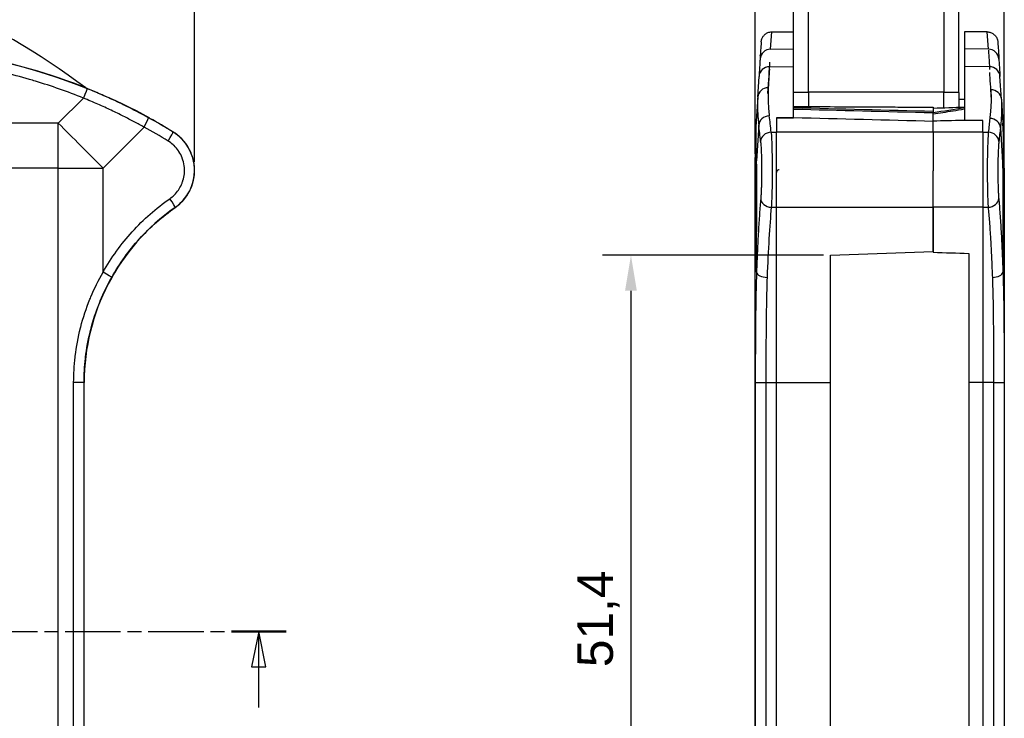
# Model space of a CAD drawing. Header units: millimetres. Extents: x 0 to 420, y 0 to 297.
# Tile 9 of 17: x 138 to 207, y 139 to 188. Entities that reach past the tile are written whole.
import ezdxf

# ---------------------------------------------------------------- set-up
doc = ezdxf.new("R2010")
doc.units = ezdxf.units.MM
doc.linetypes.add('CHAIN', pattern=[0.3543, 0.2362, -0.0295, 0.0591, -0.0295])
doc.linetypes.add('LONG_DASH_DOTTED', pattern=[0.3001, 0.2362, -0.0295, 0.0049, -0.0295])
doc.layers.add('Linee di vista in sezione(ISO)', color=98, linetype='LONG_DASH_DOTTED', lineweight=25, true_color=0x004000)
doc.layers.add('Spigoli visibili(ISO)', color=176, linetype='Continuous', lineweight=25, true_color=0x000080)
doc.layers.add('Quote(ISO)', color=7, linetype='Continuous', lineweight=25)
doc.layers.add('Spigoli tangenti visibili(ISO)', color=7, linetype='Continuous', lineweight=25)
doc.styles.add('Federico-Quote', font='arial.ttf')
doc.dimstyles.new('X.XXX', dxfattribs={"dimtxt": 2.5, "dimasz": 2.5, "dimexe": 2, "dimexo": 0.5, "dimgap": 0.762, "dimtad": 1, "dimdec": 1, "dimrnd": 1e-08, "dimtxsty": 'Federico-Quote', "dimcen": 0.09, "dimdle": 10, "dimclrd": 7, "dimclre": 7, "dimclrt": 7, "dimazin": 2, "dimtfac": 1, "dimtmove": 0, "dimatfit": 3, "dimfxl": 1, "dimtolj": 1, "dimlwd": 25, "dimlwe": 25, "dimarcsym": 0})

# ---------------------------------------------------------------- blocks, each defined once
blk = doc.blocks.new('SezioneConv2d0')
at = {"layer": 'Linee di vista in sezione(ISO)', "linetype": 'CHAIN', "ltscale": 16.473156}
blk.add_line((41.847, 145.297), (156.576, 145.297), dxfattribs=at)
at = {"layer": 'Linee di vista in sezione(ISO)', "linetype": 'Continuous', "lineweight": 50}
blk.add_line((152.739, 145.297), (156.576, 145.297), dxfattribs=at)
at = {"layer": 'Linee di vista in sezione(ISO)', "linetype": 'Continuous'}
for p, q in [((154.657, 145.297), (154.157, 142.797)), ((154.657, 142.797), (154.657, 145.297)), ((155.157, 142.797), (154.657, 145.297)), ((154.157, 142.797), (155.157, 142.797)), ((154.657, 139.942), (154.657, 142.797))]:
    blk.add_line(p, q, dxfattribs=at)
at = {"layer": 'Linee di vista in sezione(ISO)', "linetype": 'Continuous', "flags": 128}
blk.add_lwpolyline([(155.157, 142.797), (154.657, 145.297), (154.157, 142.797), (155.157, 142.797)], dxfattribs=at)
at = {"layer": 'Linee di vista in sezione(ISO)'}
blk.add_solid([(155.157, 142.797), (154.657, 145.297), (154.157, 142.797), (155.157, 142.797)], dxfattribs=at)
blk = doc.blocks.new('*D9')
at = {"layer": 'Defpoints', "color": 0, "linetype": 'Continuous', "transparency": 16777216}
for p in [(150.146, 211.769), (49.155, 177.78), (150.146, 177.775)]:
    blk.add_point(p, dxfattribs=at)
at = {"layer": 'Quote(ISO)', "color": 7, "linetype": 'Continuous', "lineweight": 25, "transparency": 16777216}
for p, q in [((49.155, 178.28), (49.155, 213.769)), ((150.146, 178.275), (150.146, 213.769)), ((51.655, 211.769), (147.646, 211.769))]:
    blk.add_line(p, q, dxfattribs=at)
at = {"layer": 'Quote(ISO)', "color": 7, "linetype": 'Continuous', "transparency": 16777216}
for points in [[(51.655, 212.186), (51.655, 211.353), (49.155, 211.769)], [(147.646, 212.186), (147.646, 211.353), (150.146, 211.769)]]:
    blk.add_solid(points, dxfattribs=at)
at = {"layer": 'Quote(ISO)', "color": 7, "linetype": 'Continuous', "lineweight": 25, "transparency": 16777216, "insert": (97.248, 215.084), "char_height": 2.5, "attachment_point": 1, "style": 'Federico-Quote'}
blk.add_mtext('\\A1;101', dxfattribs=at)
blk = doc.blocks.new('*D16')
at = {"layer": 'Defpoints', "color": 0, "linetype": 'Continuous', "transparency": 16777216}
for p in [(207.02, 212.551), (189.52, 178.347), (207.02, 177.847)]:
    blk.add_point(p, dxfattribs=at)
at = {"layer": 'Quote(ISO)', "color": 7, "linetype": 'Continuous', "lineweight": 25, "transparency": 16777216}
for p, q in [((189.52, 178.847), (189.52, 214.551)), ((207.02, 178.347), (207.02, 214.551)), ((192.02, 212.551), (204.52, 212.551))]:
    blk.add_line(p, q, dxfattribs=at)
at = {"layer": 'Quote(ISO)', "color": 7, "linetype": 'Continuous', "transparency": 16777216}
for points in [[(192.02, 212.968), (192.02, 212.134), (189.52, 212.551)], [(204.52, 212.968), (204.52, 212.134), (207.02, 212.551)]]:
    blk.add_solid(points, dxfattribs=at)
at = {"layer": 'Quote(ISO)', "color": 7, "linetype": 'Continuous', "lineweight": 25, "transparency": 16777216, "insert": (195.131, 216.318), "char_height": 2.5, "attachment_point": 1, "style": 'Federico-Quote'}
blk.add_mtext('\\A1;17,5', dxfattribs=at)
blk = doc.blocks.new('*D17')
at = {"layer": 'Defpoints', "color": 0, "linetype": 'Continuous', "transparency": 16777216}
for p in [(194.82, 171.723), (180.799, 120.323), (194.82, 120.323)]:
    blk.add_point(p, dxfattribs=at)
at = {"layer": 'Quote(ISO)', "color": 7, "linetype": 'Continuous', "lineweight": 25, "transparency": 16777216}
for p, q in [((194.32, 171.723), (178.799, 171.723)), ((180.799, 169.223), (180.799, 122.823)), ((194.32, 120.323), (178.799, 120.323))]:
    blk.add_line(p, q, dxfattribs=at)
at = {"layer": 'Quote(ISO)', "color": 7, "linetype": 'Continuous', "transparency": 16777216}
for points in [[(180.382, 169.223), (181.215, 169.223), (180.799, 171.723)], [(180.382, 122.823), (181.215, 122.823), (180.799, 120.323)]]:
    blk.add_solid(points, dxfattribs=at)
at = {"layer": 'Quote(ISO)', "color": 7, "linetype": 'Continuous', "lineweight": 25, "transparency": 16777216, "insert": (177.032, 142.781), "char_height": 2.5, "attachment_point": 1, "rotation": 90, "style": 'Federico-Quote'}
blk.add_mtext('\\A1;51,4', dxfattribs=at)

msp = doc.modelspace()

# ---------------------------------------------------------------- linework, layer by layer
at = {"layer": 'Spigoli tangenti visibili(ISO)'}
for p, q in [((190.61, 186.197), (190.686, 187.41)), ((205.899, 186.197), (205.823, 187.409)), ((190.61, 186.197), (192.22, 186.211)), ((205.899, 186.197), (204.22, 186.211)), ((190.535, 184.96), (192.22, 184.974)), ((205.974, 184.959), (204.22, 184.974)), ((142.342, 182.765), (140.574, 180.997)), ((193.27, 183.165), (192.22, 183.165)), ((203.82, 183.165), (202.77, 183.165)), ((191.02, 181.374), (191.02, 180.364)), ((205.52, 180.363), (205.52, 181.194)), ((140.574, 180.997), (126.719, 180.997)), ((140.574, 177.847), (140.574, 180.997)), ((146.602, 180.724), (143.724, 177.847)), ((189.775, 180.848), (189.618, 178.347)), ((206.745, 180.676), (206.922, 177.847)), ((148.635, 180.384), (148.637, 180.387)), ((190.645, 180.361), (191.02, 180.364)), ((202.02, 180.364), (191.02, 180.364)), ((191.02, 175.088), (191.02, 180.364)), ((205.52, 180.363), (202.02, 180.363)), ((205.52, 180.363), (205.52, 175.088)), ((205.52, 180.363), (205.896, 180.36)), ((189.575, 178.581), (189.521, 178.582)), ((140.574, 177.847), (126.276, 177.847)), ((140.574, 112.982), (140.574, 177.847)), ((140.574, 177.847), (143.724, 177.847)), ((143.724, 170.532), (143.724, 177.847)), ((189.599, 178.347), (189.618, 178.347)), ((189.606, 177.979), (189.606, 173.494)), ((189.606, 177.979), (189.606, 177.979)), ((189.618, 170.532), (189.618, 178.347)), ((207.02, 177.847), (206.922, 177.847)), ((206.922, 177.847), (206.922, 170.532)), ((148.794, 175.081), (148.796, 175.078)), ((190.654, 175.09), (191.02, 175.088)), ((191.02, 162.792), (191.02, 175.088)), ((191.02, 175.088), (202.02, 175.088)), ((205.52, 175.088), (202.02, 175.088)), ((205.52, 175.088), (205.886, 175.091)), ((205.52, 175.088), (205.52, 162.792)), ((189.52, 172.892), (189.575, 172.892)), ((141.66, 124.205), (141.66, 162.792)), ((142.394, 124.205), (142.394, 162.792)), ((142.394, 162.792), (142.4, 162.792)), ((189.532, 162.792), (190.275, 162.792)), ((189.532, 162.792), (189.532, 124.205)), ((190.275, 162.792), (191.02, 162.792)), ((190.275, 162.792), (190.275, 124.205)), ((191.02, 124.205), (191.02, 162.792)), ((191.02, 162.792), (194.82, 162.792)), ((205.52, 162.792), (204.52, 162.792)), ((206.265, 162.792), (205.52, 162.792)), ((205.52, 162.792), (205.52, 124.205)), ((206.265, 162.792), (207.008, 162.792)), ((206.265, 162.792), (206.265, 124.205)), ((207.008, 162.792), (207.008, 124.205))]:
    msp.add_line(p, q, dxfattribs=at)
for centre, major_axis, ratio, start_param, end_param in [((127.656, 146.293), (38.987, -9.148), 0.999444, 1.41811, 1.72345), ((190.617, 185.449), (-0.749, 0.047), 0.996955, 4.783345, 6.283185), ((205.892, 185.449), (0.749, 0.047), 0.996955, 0, 1.49984), ((208.147, 149.474), (-2.255, 36.834), 0.00001, 0.097616, 0.290355), ((190.541, 184.237), (-0.749, 0.047), 0.963366, 4.781255, 6.283185), ((188.362, 149.474), (2.256, 36.835), 0.00001, 5.861792, 6.046798), ((187.881, 141.783), (2.754, 44.818), 0.00001, 0.285198, 0.388212), ((205.968, 184.237), (0.749, 0.047), 0.963366, 0, 1.501931), ((208.628, 141.783), (-2.754, 44.818), 0.00001, 5.869775, 5.980767), ((142.342, 182.718), (0.28, 0.696), 0.023355, 0.008728, 1.512892), ((190.451, 182.789), (-0.749, 0.047), 0.930506, 4.779209, 6.283185), ((206.067, 182.647), (0.749, 0.047), 0.927279, 0, 1.504177), ((330.025, 180.761), (-216.87, 4.166), 0.00844, 0.8824, 0.939607), ((146.555, 180.724), (0.36, 0.658), 0.054738, 4.742351, 6.274446), ((127.686, 146.131), (0.001, 40.172), 0.998125, 5.733466, 5.783031), ((240.02, 178.347), (-50.402, 3.15), 0.706417, 0, 0.088245), ((190.523, 180.848), (-0.745, -0.089), 0.885794, 4.615098, 6.148364), ((189.243, 141.501), (0, -45.084), 0.061342, 2.609888, 2.662703), ((207.298, 141.502), (0, -45.082), 0.061342, 3.62884, 3.673323), ((205.996, 180.676), (0.745, -0.088), 0.88192, 0.132715, 1.665519), ((140.574, 177.847), (-35.709, 35.709), 0.044151, 4.668267, 4.756511), ((127.733, 146.129), (0, 39.424), 0.998053, 5.733493, 5.783057), ((188.501, 141.499), (0, -44.336), 0.062378, 2.609924, 2.662737), ((208.04, 141.5), (0, -44.334), 0.062378, 3.628806, 3.673287), ((156.52, 177.847), (50.402, 3.15), 0.706417, 6.19494, 6.283185), ((148.242, 179.745), (0.392, 0.639), 0.053189, 4.745029, 6.274446), ((190.651, 179.715), (-0.746, -0.079), 0.860283, 4.630141, 6.160494), ((205.889, 179.714), (0.746, -0.079), 0.86027, 0.122685, 1.653038), ((189.875, 178.579), (-0.008, -0.3), 0.998919, 4.733861, 5.041857), ((189.875, 178.579), (-0.008, -0.3), 0.998919, 5.066821, 5.066941), ((189.899, 178.347), (-0.3, -0.013), 0.611374, 6.212484, 6.282948), ((148.364, 175.695), (0.43, -0.615), 0.051144, 0.008736, 1.534988), ((190.661, 175.705), (-0.747, 0.067), 0.81892, 0.108901, 1.635253), ((205.879, 175.705), (0.747, 0.067), 0.818935, 4.647927, 6.17428), ((191.218, 162.792), (0, 14.998), 0.065624, 0.609372, 1.056958), ((189.874, 172.893), (-0.008, 0.3), 0.998919, 1.237265, 1.544645), ((189.874, 172.893), (-0.008, 0.3), 0.998918, 1.212474, 1.212555), ((189.906, 173.494), (-0.3, 0), 0.00001, 6.224883, 6.283283), ((143.677, 170.532), (0.653, -0.369), 0.030705, 0.008731, 1.516458), ((190.367, 170.532), (-0.75, 0.026), 0.491282, 0.071654, 1.579396), ((206.173, 170.532), (0.75, 0.026), 0.491282, 4.703791, 6.211503), ((141.644, 162.792), (0.75, 0), 0.00001, 6.228315, 7.832416)]:
    msp.add_ellipse(centre, major_axis=major_axis, ratio=ratio, start_param=start_param, end_param=end_param, dxfattribs=at)
for points, knots in [([(142.342, 182.765), (141.234, 183.212), (140.113, 183.605), (138.975, 183.947), (138.834, 183.99), (138.692, 184.032), (138.55, 184.073), (137.312, 184.43), (136.054, 184.727), (134.792, 184.96), (134.744, 184.969), (134.697, 184.978), (134.649, 184.986), (133.34, 185.223), (132.027, 185.392), (130.706, 185.496)], [0, 0, 0, 0, 0.296503, 0.296503, 0.296503, 0.333333, 0.333333, 0.333333, 0.654591, 0.654591, 0.654591, 0.666667, 0.666667, 0.666667, 1, 1, 1, 1]), ([(146.915, 181.382), (146.698, 181.501), (146.468, 181.625), (146.224, 181.752), (145.98, 181.88), (145.722, 182.011), (145.451, 182.146), (145.179, 182.28), (144.894, 182.418), (144.594, 182.557), (144.294, 182.697), (143.981, 182.839), (143.652, 182.982), (143.324, 183.125), (142.98, 183.27), (142.622, 183.414)], [0, 0, 0, 0, 0.2, 0.2, 0.2, 0.4, 0.4, 0.4, 0.6, 0.6, 0.6, 0.8, 0.8, 0.8, 1, 1, 1, 1]), ([(190.444, 183.487), (190.434, 183.318), (190.429, 183.148), (190.428, 182.979), (190.427, 182.809), (190.431, 182.641), (190.438, 182.475), (190.445, 182.309), (190.456, 182.145), (190.469, 181.984), (190.483, 181.824), (190.499, 181.667), (190.517, 181.514)], [0, 0, 0, 0, 0.25, 0.25, 0.25, 0.5, 0.5, 0.5, 0.75, 0.75, 0.75, 1, 1, 1, 1]), ([(206.074, 183.342), (206.084, 183.179), (206.089, 183.015), (206.09, 182.852), (206.091, 182.843), (206.091, 182.833), (206.091, 182.824), (206.092, 182.651), (206.088, 182.48), (206.081, 182.312), (206.081, 182.309), (206.081, 182.306), (206.081, 182.304), (206.074, 182.138), (206.063, 181.974), (206.05, 181.814), (206.049, 181.8), (206.048, 181.786), (206.047, 181.772), (206.034, 181.624), (206.019, 181.479), (206.003, 181.338)], [0, 0, 0, 0, 0.236279, 0.236279, 0.236279, 0.25, 0.25, 0.25, 0.5, 0.5, 0.5, 0.503999, 0.503999, 0.503999, 0.75, 0.75, 0.75, 0.771718, 0.771718, 0.771718, 1, 1, 1, 1]), ([(146.602, 180.724), (146.386, 180.844), (146.157, 180.968), (145.915, 181.095), (145.673, 181.223), (145.417, 181.355), (145.148, 181.49), (144.878, 181.625), (144.595, 181.763), (144.298, 181.904), (144.001, 182.044), (143.689, 182.187), (143.363, 182.331), (143.038, 182.474), (142.697, 182.62), (142.342, 182.765)], [0, 0, 0, 0, 0.2, 0.2, 0.2, 0.4, 0.4, 0.4, 0.6, 0.6, 0.6, 0.8, 0.8, 0.8, 1, 1, 1, 1]), ([(189.702, 182.836), (189.691, 182.665), (189.686, 182.493), (189.685, 182.323), (189.684, 182.152), (189.688, 181.983), (189.695, 181.816), (189.702, 181.648), (189.713, 181.483), (189.727, 181.322), (189.74, 181.16), (189.757, 181.002), (189.775, 180.848)], [0, 0, 0, 0, 0.25, 0.25, 0.25, 0.5, 0.5, 0.5, 0.75, 0.75, 0.75, 1, 1, 1, 1]), ([(206.816, 182.693), (206.827, 182.519), (206.832, 182.344), (206.833, 182.17), (206.834, 181.997), (206.831, 181.825), (206.824, 181.655), (206.817, 181.485), (206.806, 181.318), (206.793, 181.154), (206.779, 180.991), (206.763, 180.831), (206.745, 180.676)], [0, 0, 0, 0, 0.25, 0.25, 0.25, 0.5, 0.5, 0.5, 0.75, 0.75, 0.75, 1, 1, 1, 1]), ([(202.02, 181.644), (202.241, 181.679), (202.469, 181.715), (202.703, 181.752), (202.937, 181.79), (203.175, 181.828), (203.427, 181.869), (203.679, 181.909), (203.944, 181.953), (204.22, 181.998)], [0, 0, 0, 0, 0.333333, 0.333333, 0.333333, 0.666667, 0.666667, 0.666667, 1, 1, 1, 1]), ([(148.794, 175.081), (148.985, 175.215), (149.337, 175.524), (149.751, 176.091), (150.031, 176.735), (150.163, 177.425), (150.142, 178.126), (149.968, 178.807), (149.65, 179.433), (149.203, 179.975), (148.834, 180.262), (148.635, 180.384)], [0.0000111, 0.0000111, 0.0000111, 0.0000111, 0.1111111, 0.2222222, 0.3333333, 0.4444444, 0.5555556, 0.6666667, 0.7777778, 0.8888889, 1, 1, 1, 1]), ([(190.645, 180.361), (190.654, 180.243), (190.672, 179.962), (190.694, 179.429), (190.709, 178.808), (190.718, 178.131), (190.719, 177.431), (190.713, 176.743), (190.7, 176.099), (190.68, 175.532), (190.663, 175.223), (190.654, 175.09)], [0, 0, 0, 0, 0.1111111, 0.2222222, 0.3333333, 0.4444444, 0.5555556, 0.6666667, 0.7777778, 0.8888889, 1, 1, 1, 1]), ([(205.896, 180.36), (205.886, 180.242), (205.868, 179.961), (205.847, 179.428), (205.831, 178.807), (205.823, 178.13), (205.821, 177.431), (205.827, 176.742), (205.841, 176.099), (205.86, 175.532), (205.877, 175.224), (205.886, 175.091)], [0, 0, 0, 0, 0.1111111, 0.2222222, 0.3333333, 0.4444444, 0.5555556, 0.6666667, 0.7777778, 0.8888889, 1, 1, 1, 1]), ([(148.411, 175.695), (148.521, 175.772), (148.622, 175.857), (148.717, 175.949), (148.748, 175.98), (148.779, 176.012), (148.809, 176.045), (148.906, 176.151), (148.994, 176.266), (149.071, 176.388), (149.089, 176.416), (149.106, 176.446), (149.123, 176.475), (149.2, 176.609), (149.264, 176.75), (149.314, 176.896), (149.322, 176.918), (149.329, 176.941), (149.336, 176.963), (149.385, 177.12), (149.417, 177.283), (149.433, 177.446), (149.434, 177.46), (149.436, 177.473), (149.437, 177.486), (149.451, 177.66), (149.446, 177.836), (149.422, 178.01), (149.397, 178.189), (149.353, 178.365), (149.289, 178.534), (149.286, 178.541), (149.284, 178.548), (149.281, 178.555), (149.22, 178.714), (149.141, 178.866), (149.048, 179.009), (149.038, 179.024), (149.028, 179.039), (149.018, 179.053), (148.927, 179.186), (148.823, 179.309), (148.708, 179.42), (148.688, 179.439), (148.668, 179.459), (148.647, 179.477), (148.537, 179.577), (148.418, 179.666), (148.289, 179.745)], [0, 0, 0, 0, 0.083129, 0.083129, 0.083129, 0.111111, 0.111111, 0.111111, 0.201001, 0.201001, 0.201001, 0.222222, 0.222222, 0.222222, 0.318555, 0.318555, 0.318555, 0.333333, 0.333333, 0.333333, 0.436146, 0.436146, 0.436146, 0.444444, 0.444444, 0.444444, 0.553712, 0.553712, 0.553712, 0.666667, 0.666667, 0.666667, 0.67127, 0.67127, 0.67127, 0.777778, 0.777778, 0.777778, 0.788824, 0.788824, 0.788824, 0.888889, 0.888889, 0.888889, 0.906558, 0.906558, 0.906558, 1, 1, 1, 1]), ([(189.903, 179.715), (189.911, 179.641), (189.918, 179.557), (189.925, 179.462), (189.926, 179.442), (189.928, 179.421), (189.929, 179.399), (189.936, 179.294), (189.942, 179.178), (189.948, 179.053), (189.949, 179.034), (189.95, 179.015), (189.95, 178.996), (189.956, 178.861), (189.961, 178.718), (189.965, 178.568), (189.965, 178.554), (189.965, 178.541), (189.966, 178.527), (189.97, 178.368), (189.972, 178.202), (189.974, 178.034), (189.974, 178.028), (189.974, 178.022), (189.974, 178.016), (189.976, 177.841), (189.976, 177.664), (189.976, 177.487), (189.975, 177.311), (189.973, 177.136), (189.97, 176.967), (189.969, 176.956), (189.969, 176.946), (189.969, 176.935), (189.966, 176.778), (189.962, 176.625), (189.956, 176.481), (189.956, 176.464), (189.955, 176.447), (189.955, 176.43), (189.95, 176.295), (189.944, 176.168), (189.937, 176.053), (189.936, 176.032), (189.935, 176.011), (189.933, 175.991), (189.927, 175.886), (189.92, 175.791), (189.912, 175.705)], [0, 0, 0, 0, 0.091092, 0.091092, 0.091092, 0.111111, 0.111111, 0.111111, 0.20777, 0.20777, 0.20777, 0.222222, 0.222222, 0.222222, 0.324235, 0.324235, 0.324235, 0.333333, 0.333333, 0.333333, 0.440721, 0.440721, 0.440721, 0.444444, 0.444444, 0.444444, 0.555556, 0.555556, 0.555556, 0.666667, 0.666667, 0.666667, 0.673671, 0.673671, 0.673671, 0.777778, 0.777778, 0.777778, 0.790137, 0.790137, 0.790137, 0.888889, 0.888889, 0.888889, 0.906786, 0.906786, 0.906786, 1, 1, 1, 1]), ([(206.638, 179.714), (206.629, 179.638), (206.622, 179.551), (206.615, 179.454), (206.614, 179.436), (206.612, 179.417), (206.611, 179.398), (206.604, 179.289), (206.597, 179.168), (206.592, 179.038), (206.591, 179.024), (206.59, 179.009), (206.59, 178.995), (206.584, 178.854), (206.579, 178.704), (206.575, 178.547), (206.575, 178.54), (206.575, 178.533), (206.574, 178.526), (206.57, 178.362), (206.568, 178.19), (206.566, 178.015), (206.564, 177.84), (206.564, 177.663), (206.565, 177.486), (206.565, 177.473), (206.565, 177.46), (206.565, 177.447), (206.566, 177.284), (206.568, 177.123), (206.571, 176.966), (206.571, 176.944), (206.572, 176.921), (206.572, 176.899), (206.575, 176.754), (206.579, 176.614), (206.584, 176.481), (206.585, 176.451), (206.586, 176.422), (206.587, 176.393), (206.592, 176.272), (206.597, 176.158), (206.603, 176.053), (206.605, 176.02), (206.607, 175.988), (206.609, 175.957), (206.615, 175.866), (206.621, 175.782), (206.628, 175.705)], [0, 0, 0, 0, 0.093397, 0.093397, 0.093397, 0.111111, 0.111111, 0.111111, 0.211151, 0.211151, 0.211151, 0.222222, 0.222222, 0.222222, 0.32872, 0.32872, 0.32872, 0.333333, 0.333333, 0.333333, 0.444444, 0.444444, 0.444444, 0.555556, 0.555556, 0.555556, 0.563874, 0.563874, 0.563874, 0.666667, 0.666667, 0.666667, 0.681482, 0.681482, 0.681482, 0.777778, 0.777778, 0.777778, 0.799051, 0.799051, 0.799051, 0.888889, 0.888889, 0.888889, 0.916946, 0.916946, 0.916946, 1, 1, 1, 1]), ([(189.575, 178.581), (189.578, 178.581), (189.584, 178.562), (189.592, 178.479), (189.597, 178.396), (189.599, 178.347)], [0, 0, 0, 0, 0.3333333, 0.6666667, 0.9999999, 0.9999999, 0.9999999, 0.9999999]), ([(143.724, 170.532), (144.012, 171.043), (144.642, 172.026), (145.753, 173.398), (147.011, 174.637), (147.93, 175.359), (148.411, 175.695)], [0, 0, 0, 0, 0.25, 0.5, 0.75, 1, 1, 1, 1]), ([(189.912, 175.705), (189.882, 175.368), (189.825, 174.645), (189.746, 173.405), (189.676, 172.03), (189.637, 171.044), (189.618, 170.532)], [0, 0, 0, 0, 0.25, 0.5, 0.75, 1, 1, 1, 1]), ([(206.628, 175.705), (206.658, 175.369), (206.716, 174.646), (206.795, 173.405), (206.864, 172.03), (206.904, 171.044), (206.922, 170.532)], [0, 0, 0, 0, 0.25, 0.5, 0.75, 1, 1, 1, 1]), ([(205.886, 175.091), (205.915, 174.778), (205.944, 174.441), (205.971, 174.08), (205.971, 174.072), (205.972, 174.064), (205.972, 174.056), (206, 173.687), (206.026, 173.294), (206.051, 172.879), (206.052, 172.859), (206.053, 172.838), (206.055, 172.818), (206.078, 172.422), (206.1, 172.006), (206.12, 171.575), (206.123, 171.521), (206.126, 171.466), (206.128, 171.412), (206.147, 171.008), (206.164, 170.592), (206.18, 170.164)], [0, 0, 0, 0, 0.244645, 0.244645, 0.244645, 0.25, 0.25, 0.25, 0.5, 0.5, 0.5, 0.512236, 0.512236, 0.512236, 0.75, 0.75, 0.75, 0.779841, 0.779841, 0.779841, 1, 1, 1, 1]), ([(189.606, 173.494), (189.606, 173.429), (189.605, 173.306), (189.6, 173.136), (189.593, 173), (189.584, 172.914), (189.578, 172.893), (189.575, 172.893)], [0, 0, 0, 0, 0.2, 0.4, 0.6, 0.8, 1, 1, 1, 1]), ([(141.66, 162.792), (141.66, 163.362), (141.691, 163.953), (141.762, 164.571), (141.765, 164.593), (141.767, 164.615), (141.77, 164.637), (141.847, 165.279), (141.969, 165.952), (142.141, 166.628), (142.145, 166.644), (142.149, 166.659), (142.153, 166.674), (142.324, 167.335), (142.543, 167.997), (142.801, 168.636), (142.823, 168.689), (142.844, 168.741), (142.866, 168.793), (143.116, 169.391), (143.401, 169.968), (143.724, 170.532)], [0, 0, 0, 0, 0.241495, 0.241495, 0.241495, 0.25, 0.25, 0.25, 0.5, 0.5, 0.5, 0.50571, 0.50571, 0.50571, 0.75, 0.75, 0.75, 0.770087, 0.770087, 0.770087, 1, 1, 1, 1]), ([(142.394, 162.792), (142.394, 163.332), (142.423, 163.897), (142.49, 164.487), (142.492, 164.508), (142.495, 164.529), (142.497, 164.55), (142.569, 165.162), (142.684, 165.803), (142.845, 166.445), (142.849, 166.46), (142.853, 166.475), (142.857, 166.49), (143.016, 167.118), (143.221, 167.748), (143.464, 168.357), (143.484, 168.407), (143.505, 168.457), (143.525, 168.508), (143.76, 169.077), (144.029, 169.629), (144.33, 170.164)], [0, 0, 0, 0, 0.24143, 0.24143, 0.24143, 0.25, 0.25, 0.25, 0.5, 0.5, 0.5, 0.505759, 0.505759, 0.505759, 0.75, 0.75, 0.75, 0.770208, 0.770208, 0.770208, 1, 1, 1, 1]), ([(189.618, 170.532), (189.599, 169.998), (189.585, 169.452), (189.574, 168.888), (189.572, 168.806), (189.571, 168.722), (189.569, 168.639), (189.558, 168.02), (189.551, 167.379), (189.545, 166.738), (189.545, 166.703), (189.545, 166.667), (189.544, 166.631), (189.539, 165.956), (189.536, 165.283), (189.534, 164.64), (189.534, 164.626), (189.534, 164.613), (189.534, 164.599), (189.532, 163.971), (189.532, 163.371), (189.532, 162.792)], [0, 0, 0, 0, 0.217984, 0.217984, 0.217984, 0.25, 0.25, 0.25, 0.486816, 0.486816, 0.486816, 0.5, 0.5, 0.5, 0.75, 0.75, 0.75, 0.755241, 0.755241, 0.755241, 1, 1, 1, 1]), ([(190.36, 170.164), (190.339, 169.583), (190.324, 168.982), (190.312, 168.359), (190.3, 167.736), (190.293, 167.091), (190.288, 166.448), (190.282, 165.805), (190.279, 165.165), (190.278, 164.552), (190.276, 163.939), (190.275, 163.352), (190.275, 162.792)], [0, 0, 0, 0, 0.25, 0.25, 0.25, 0.5, 0.5, 0.5, 0.75, 0.75, 0.75, 1, 1, 1, 1]), ([(206.18, 170.164), (206.2, 169.624), (206.215, 169.066), (206.226, 168.489), (206.227, 168.445), (206.227, 168.401), (206.228, 168.356), (206.24, 167.735), (206.247, 167.091), (206.253, 166.45), (206.258, 165.804), (206.261, 165.161), (206.263, 164.546), (206.263, 164.507), (206.263, 164.468), (206.263, 164.429), (206.265, 163.859), (206.265, 163.314), (206.265, 162.792)], [0, 0, 0, 0, 0.2322646, 0.2322646, 0.2322646, 0.25, 0.25, 0.25, 0.4991238, 0.4991238, 0.4991238, 0.75, 0.75, 0.75, 0.7659608, 0.7659608, 0.7659608, 1, 1, 1, 1]), ([(206.922, 170.532), (206.942, 169.962), (206.957, 169.379), (206.968, 168.774), (206.969, 168.728), (206.97, 168.682), (206.971, 168.636), (206.983, 167.984), (206.99, 167.307), (206.996, 166.633), (207.001, 165.954), (207.004, 165.278), (207.006, 164.633), (207.006, 164.592), (207.006, 164.552), (207.006, 164.511), (207.008, 163.914), (207.008, 163.343), (207.008, 162.792)], [0, 0, 0, 0, 0.232378, 0.232378, 0.232378, 0.25, 0.25, 0.25, 0.499128, 0.499128, 0.499128, 0.75, 0.75, 0.75, 0.765858, 0.765858, 0.765858, 1, 1, 1, 1])]:
    msp.add_open_spline(points, degree=3, knots=knots, dxfattribs=at)
for points in [[(189.599, 178.347), (189.601, 178.311), (189.603, 178.236), (189.606, 178.11), (189.606, 178.023), (189.606, 177.979)], [(144.33, 170.164), (144.604, 170.648), (145.206, 171.589), (146.263, 172.894), (147.46, 174.072), (148.338, 174.762), (148.794, 175.081)]]:
    msp.add_open_spline(points, degree=3, dxfattribs=at)
at = {"layer": 'Spigoli visibili(ISO)'}
for p, q in [((192.22, 187.423), (192.22, 209.904)), ((193.27, 183.165), (193.27, 209.904)), ((202.77, 209.904), (202.77, 183.165)), ((203.82, 183.165), (203.82, 209.904)), ((190.686, 187.41), (192.22, 187.423)), ((192.22, 186.211), (192.22, 187.423)), ((204.22, 187.423), (204.22, 186.211)), ((205.823, 187.409), (204.22, 187.423)), ((192.22, 184.974), (192.22, 186.211)), ((204.22, 186.211), (204.22, 184.974)), ((189.884, 185.74), (189.884, 185.741)), ((206.625, 185.741), (206.625, 185.741)), ((192.22, 181.385), (192.22, 184.974)), ((204.22, 184.974), (204.22, 181.207)), ((189.702, 182.836), (189.793, 184.284)), ((206.816, 182.693), (206.716, 184.284)), ((189.702, 182.836), (189.618, 181.497)), ((202.77, 183.174), (193.27, 183.174)), ((193.27, 183.165), (193.27, 182.168)), ((202.77, 182.122), (202.77, 183.165)), ((203.82, 183.165), (203.82, 182.159)), ((204.22, 182.673), (203.82, 182.673)), ((206.816, 182.693), (206.922, 180.997)), ((147.007, 181.349), (147.007, 181.336)), ((192.22, 181.385), (191.02, 181.374)), ((191.02, 181.374), (192.22, 181.374)), ((192.22, 181.385), (192.22, 181.37)), ((202.02, 181.142), (202.02, 181.742)), ((204.22, 181.207), (204.103, 181.194)), ((205.52, 181.194), (204.103, 181.194)), ((205.52, 181.194), (204.22, 181.207)), ((202.02, 181.127), (202.02, 181.142)), ((202.02, 180.364), (202.02, 181.127)), ((202.02, 180.364), (202.02, 177.66)), ((189.52, 178.502), (189.52, 178.582)), ((189.52, 178.427), (189.52, 178.465)), ((189.52, 172.892), (189.52, 178.347)), ((189.606, 177.979), (189.606, 173.494)), ((207.02, 177.847), (207.02, 112.748)), ((202.02, 175.088), (202.02, 177.66)), ((202.02, 171.975), (202.02, 175.088)), ((202.02, 175.088), (202.02, 171.937)), ((189.52, 112.923), (189.52, 172.892)), ((194.82, 171.723), (202.02, 171.975)), ((194.82, 162.792), (194.82, 171.723)), ((204.52, 171.85), (204.52, 162.792)), ((142.4, 124.205), (142.4, 162.792)), ((194.82, 124.205), (194.82, 162.792)), ((204.52, 162.792), (204.52, 124.205))]:
    msp.add_line(p, q, dxfattribs=at)
for centre, radius, start, end in [((112.344, 143.6), 50, 52.89815, 66.87702), ((127.646, 146.229), 40.104, 61.13279, 85.5386), ((112.351, 143.609), 49.989, 52.82828, 52.82834), ((127.646, 146.229), 40.093, 58.42847, 61.12385), ((240.02, 178.347), 50.5, 176.42367, 179.7326), ((156.52, 177.847), 50.5, 0, 3.57633), ((146.973, 177.68), 3.177, 305.00394, 58.42847), ((189.821, 178.581), 0.3, 179.7326, 221.69525), ((147.012, 177.661), 3.139, 7.08789, 7.09508), ((147.012, 177.661), 3.139, 304.94134, 0.18054), ((157.4, 162.792), 15, 125.00394, 180), ((157.4, 162.792), 15, 124.94134, 125.00394), ((189.82, 172.892), 0.3, 138.15192, 179.92456)]:
    msp.add_arc(centre, radius, start, end, dxfattribs=at)
for centre, major_axis, ratio, start_param, end_param in [((67.797, 177.418), (-4909.009, -171.426), 0.00001, 1.598142, 1.59859), ((193.175, 141.615), (-858.451, 21.151), 0.046255, 4.703225, 4.714642), ((189.899, 178.347), (-0.3, -0.013), 0.611374, 6.282947, 6.283277), ((368.062, 166.198), (-6187.134, 216.058), 0.00001, 1.543957, 1.544361)]:
    msp.add_ellipse(centre, major_axis=major_axis, ratio=ratio, start_param=start_param, end_param=end_param, dxfattribs=at)
for points, knots in [([(189.944, 186.707), (189.946, 186.742), (189.951, 186.778), (189.966, 186.848), (189.975, 186.882), (190.011, 186.981), (190.045, 187.045), (190.129, 187.16), (190.18, 187.212), (190.293, 187.298), (190.356, 187.334), (190.506, 187.392), (190.597, 187.409), (190.686, 187.41)], [0, 0, 0, 0, 0.0107558, 0.0107558, 0.0212958, 0.0212958, 0.042622, 0.042622, 0.0639482, 0.0639482, 0.0852743, 0.0852743, 0.1120895, 0.1120895, 0.1120895, 0.1120895]), ([(205.823, 187.409), (205.904, 187.408), (205.986, 187.394), (206.137, 187.342), (206.209, 187.303), (206.336, 187.206), (206.392, 187.147), (206.481, 187.015), (206.516, 186.941), (206.545, 186.839), (206.551, 186.813), (206.56, 186.76), (206.563, 186.733), (206.565, 186.706)], [0.0000038, 0.0000038, 0.0000038, 0.0000038, 0.0242574, 0.0242574, 0.0481422, 0.0481422, 0.0720404, 0.0720404, 0.0959381, 0.0959381, 0.1039487, 0.1039487, 0.1120524, 0.1120524, 0.1120524, 0.1120524]), ([(189.944, 186.707), (189.944, 186.707), (189.938, 186.606), (189.925, 186.404), (189.925, 186.403), (189.925, 186.402), (189.925, 186.401), (189.915, 186.243), (189.901, 186.023), (189.884, 185.741)], [0.5000001, 0.5000001, 0.5000001, 0.5000001, 0.75, 0.75, 0.75, 0.7511328, 0.7511328, 0.7511328, 0.9465296, 0.9465296, 0.9465296, 0.9465296]), ([(206.565, 186.706), (206.567, 186.666), (206.571, 186.605), (206.584, 186.403), (206.584, 186.402), (206.584, 186.402), (206.584, 186.401), (206.594, 186.243), (206.608, 186.023), (206.625, 185.741)], [0.5000003, 0.5000003, 0.5000003, 0.5000003, 0.75, 0.75, 0.75, 0.7509743, 0.7509743, 0.7509743, 0.9463192, 0.9463192, 0.9463192, 0.9463192]), ([(189.868, 185.496), (189.865, 185.437), (189.86, 185.354), (189.853, 185.248), (189.853, 185.246), (189.853, 185.243), (189.852, 185.24), (189.846, 185.13), (189.837, 184.995), (189.827, 184.836), (189.827, 184.833), (189.827, 184.83), (189.827, 184.827), (189.817, 184.669), (189.805, 184.489), (189.793, 184.284)], [0, 0, 0, 0, 0.325198, 0.325198, 0.325198, 0.333333, 0.333333, 0.333333, 0.666667, 0.666667, 0.666667, 0.672934, 0.672934, 0.672934, 1, 1, 1, 1]), ([(189.884, 185.741), (189.885, 185.754), (189.886, 185.765), (189.887, 185.776), (189.887, 185.781), (189.888, 185.785), (189.888, 185.786), (189.888, 185.788), (189.888, 185.788), (189.888, 185.788), (189.888, 185.788), (189.888, 185.789), (189.888, 185.789), (189.888, 185.789), (189.888, 185.789), (189.888, 185.789), (189.888, 185.789), (189.888, 185.789), (189.888, 185.789), (189.888, 185.789), (189.888, 185.789), (189.888, 185.789), (189.888, 185.789), (189.888, 185.789), (189.888, 185.789), (189.888, 185.789), (189.888, 185.789), (189.888, 185.788), (189.888, 185.788), (189.888, 185.788), (189.888, 185.788), (189.888, 185.787), (189.888, 185.785), (189.888, 185.783), (189.888, 185.782), (189.887, 185.779), (189.887, 185.777), (189.886, 185.766), (189.885, 185.755), (189.884, 185.741), (189.884, 185.741), (189.884, 185.74)], [-0.01687561, -0.01687561, -0.01687561, -0.01687561, -0.01028025, -0.01028025, -0.0079302, -0.0079302, -0.00735253, -0.00735253, -0.00714412, -0.00714412, -0.00704683, -0.00704683, -0.0069909, -0.0069909, -0.00693238, -0.00693238, -0.00692955, -0.00692955, -0.00692734, -0.00692734, -0.0069248, -0.0069248, -0.0069218, -0.0069218, -0.00687635, -0.00687635, -0.00682803, -0.00682803, -0.00677045, -0.00677045, -0.00668417, -0.00668417, -0.00606158, -0.00606158, -0.00559349, -0.00559349, -0.00442158, -0.00442158, -0.00001628, -0.00001628, -0.0000003, -0.0000003, -0.0000003, -0.0000003]), ([(206.625, 185.741), (206.625, 185.751), (206.624, 185.76), (206.622, 185.778), (206.621, 185.785), (206.621, 185.79), (206.62, 185.792), (206.62, 185.793), (206.62, 185.794), (206.62, 185.794), (206.62, 185.794), (206.62, 185.794), (206.62, 185.794), (206.62, 185.795), (206.62, 185.795), (206.62, 185.795), (206.62, 185.795), (206.62, 185.795), (206.62, 185.795), (206.62, 185.795), (206.62, 185.795), (206.62, 185.795), (206.62, 185.795), (206.62, 185.795), (206.62, 185.795), (206.62, 185.795), (206.62, 185.795), (206.62, 185.795), (206.62, 185.795), (206.62, 185.794), (206.62, 185.794), (206.62, 185.794), (206.62, 185.794), (206.62, 185.793), (206.62, 185.793), (206.621, 185.79), (206.621, 185.786), (206.622, 185.781), (206.622, 185.777), (206.624, 185.764), (206.624, 185.754), (206.625, 185.744), (206.625, 185.743), (206.625, 185.742), (206.625, 185.742), (206.625, 185.741)], [-0.008501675, -0.008501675, -0.008501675, -0.008501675, -0.007202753, -0.007202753, -0.005933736, -0.005933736, -0.005529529, -0.005529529, -0.005398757, -0.005398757, -0.00534317, -0.00534317, -0.005313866, -0.005313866, -0.005290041, -0.005290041, -0.005286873, -0.005286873, -0.005285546, -0.005285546, -0.005284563, -0.005284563, -0.005283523, -0.005283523, -0.005278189, -0.005278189, -0.005256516, -0.005256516, -0.005237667, -0.005237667, -0.005198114, -0.005198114, -0.005146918, -0.005146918, -0.005052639, -0.005052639, -0.004334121, -0.004334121, -0.003206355, -0.003206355, -0.000369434, -0.000369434, -0.000033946, -0.000033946, -0.000000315, -0.000000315, -0.000000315, -0.000000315]), ([(206.641, 185.496), (206.644, 185.437), (206.649, 185.356), (206.656, 185.253), (206.656, 185.248), (206.656, 185.244), (206.657, 185.24), (206.663, 185.129), (206.672, 184.994), (206.682, 184.835), (206.682, 184.833), (206.682, 184.831), (206.682, 184.829), (206.692, 184.671), (206.703, 184.489), (206.716, 184.284)], [0, 0, 0, 0, 0.320135, 0.320135, 0.320135, 0.333333, 0.333333, 0.333333, 0.666667, 0.666667, 0.666667, 0.670816, 0.670816, 0.670816, 1, 1, 1, 1]), ([(192.22, 182.173), (192.789, 182.17), (193.366, 182.167), (193.949, 182.164), (194.135, 182.163), (194.323, 182.162), (194.51, 182.161), (195.284, 182.157), (196.067, 182.153), (196.871, 182.149), (196.894, 182.149), (196.917, 182.149), (196.941, 182.148), (197.723, 182.144), (198.525, 182.14), (199.357, 182.136), (199.616, 182.134), (199.877, 182.133), (200.14, 182.132), (200.752, 182.128), (201.379, 182.125), (202.02, 182.122)], [0, 0, 0, 0, 0.189311, 0.189311, 0.189311, 0.25, 0.25, 0.25, 0.5, 0.5, 0.5, 0.507194, 0.507194, 0.507194, 0.75, 0.75, 0.75, 0.825309, 0.825309, 0.825309, 1, 1, 1, 1]), ([(202.02, 182.122), (202.02, 182.111), (202.02, 182.095), (202.02, 181.997), (202.02, 181.93), (202.02, 181.846)], [-0.20096902, -0.20096902, -0.20096902, -0.20096902, -0.1521569, -0.1521569, -0.10829925, -0.10829925, -0.10829925, -0.10829925]), ([(202.02, 181.846), (202.02, 181.846), (202.02, 181.839), (202.02, 181.807), (202.02, 181.78), (202.02, 181.742)], [-0.04602954, -0.04602954, -0.04602954, -0.04602954, -0.02530601, -0.02530601, 0, 0, 0, 0]), ([(189.52, 178.347), (189.52, 178.373), (189.52, 178.399), (189.52, 178.425), (189.52, 178.426), (189.52, 178.427), (189.52, 178.427)], [0, 0, 0, 0, 0.3333333, 0.3333333, 0.3333333, 0.3423081, 0.3423081, 0.3423081, 0.3423081]), ([(189.599, 178.335), (189.597, 178.381), (189.595, 178.421), (189.591, 178.465), (189.59, 178.477), (189.588, 178.495), (189.588, 178.501), (189.587, 178.505), (189.587, 178.506), (189.587, 178.506)], [0.00021401, 0.00021401, 0.00021401, 0.00021401, 0.01783513, 0.01783513, 0.02605154, 0.02605154, 0.03300183, 0.03300183, 0.0360117, 0.0360117, 0.0360117, 0.0360117]), ([(189.606, 177.979), (189.606, 178.04), (189.605, 178.102), (189.603, 178.217), (189.601, 178.271), (189.599, 178.324), (189.599, 178.329), (189.599, 178.334)], [0, 0, 0, 0, 0.01838094, 0.01838094, 0.03638614, 0.03638614, 0.038222, 0.038222, 0.038222, 0.038222]), ([(191.217, 177.727), (191.195, 177.726), (191.174, 177.722), (191.133, 177.708), (191.114, 177.698), (191.081, 177.672), (191.066, 177.656), (191.042, 177.62), (191.033, 177.601), (191.025, 177.57), (191.023, 177.56), (191.021, 177.544), (191.02, 177.539), (191.02, 177.531), (191.02, 177.529), (191.02, 177.527), (191.02, 177.527), (191.02, 177.527), (191.02, 177.527), (191.02, 177.527), (191.02, 177.527), (191.02, 177.527)], [0, 0, 0, 0, 0.00642192, 0.00642192, 0.01279292, 0.01279292, 0.01916572, 0.01916572, 0.02553843, 0.02553843, 0.0286939, 0.0286939, 0.03028851, 0.03028851, 0.03088609, 0.03088609, 0.03095494, 0.03095494, 0.03103491, 0.03103491, 0.03123821, 0.03123821, 0.03123821, 0.03123821]), ([(189.587, 172.967), (189.587, 172.967), (189.587, 172.968), (189.587, 172.972), (189.588, 172.977), (189.59, 172.994), (189.591, 173.009), (189.594, 173.05), (189.596, 173.08), (189.6, 173.154), (189.601, 173.2), (189.604, 173.302), (189.605, 173.359), (189.606, 173.443), (189.606, 173.468), (189.606, 173.494)], [0.04621489, 0.04621489, 0.04621489, 0.04621489, 0.04880788, 0.04880788, 0.05525821, 0.05525821, 0.06521503, 0.06521503, 0.07889244, 0.07889244, 0.09532866, 0.09532866, 0.11286366, 0.11286366, 0.12050718, 0.12050718, 0.12050718, 0.12050718])]:
    msp.add_open_spline(points, degree=3, knots=knots, dxfattribs=at)
for points in [[(189.884, 185.74), (189.879, 185.664), (189.874, 185.582), (189.868, 185.496)], [(206.625, 185.741), (206.63, 185.664), (206.635, 185.582), (206.641, 185.496)], [(206.625, 185.741), (206.625, 185.741), (206.625, 185.741), (206.625, 185.741)], [(192.22, 182.097), (195.487, 182.012), (198.753, 181.928), (202.02, 181.846)], [(202.02, 181.747), (202.754, 181.862), (203.487, 181.979), (204.22, 182.099)], [(204.103, 181.194), (203.409, 181.177), (202.714, 181.159), (202.02, 181.142)], [(189.52, 178.465), (189.52, 178.477), (189.52, 178.489), (189.52, 178.502)]]:
    msp.add_open_spline(points, degree=3, dxfattribs=at)

# ---------------------------------------------------------------- block references
at = {"layer": 'Linee di vista in sezione(ISO)'}
msp.add_blockref('SezioneConv2d0', (0, 0), dxfattribs=at)

# ---------------------------------------------------------------- dimensions: what is measured, and where the dimension line sits
at = {"layer": 'Quote(ISO)', "color": 7, "linetype": 'Continuous', "lineweight": 25}
dim = msp.add_linear_dim(base=(207.02, 212.551), p1=(189.52, 178.347), p2=(207.02, 177.847), dimstyle='X.XXX', override={"dimdec": 1, "dimtp": 0, "dimtm": 0, "dimtdec": 2, "dimtofl": 0, "dimatfit": 1}, dxfattribs=at)
dim.commit()
dim.dimension.update_dxf_attribs({"geometry": '*D16', "text_midpoint": (198.27, 212.551), "dimtype": 160})
for base, p1, p2, angle, picture, middle in [((150.146, 211.769), (49.155, 177.78), (150.146, 177.775), 180, '*D9', (99.651, 211.769)), ((180.799, 120.323), (194.82, 171.723), (194.82, 120.323), 90, '*D17', (180.799, 146.023))]:
    dim = msp.add_linear_dim(base=base, p1=p1, p2=p2, angle=angle, dimstyle='X.XXX', override={"dimdec": 1, "dimtp": 0, "dimtm": 0, "dimtdec": 2, "dimtofl": 0, "dimatfit": 1}, dxfattribs=at)
    dim.commit()
    dim.dimension.update_dxf_attribs({"geometry": picture, "text_midpoint": middle, "dimtype": 160})

doc.saveas('drawing.dxf')
